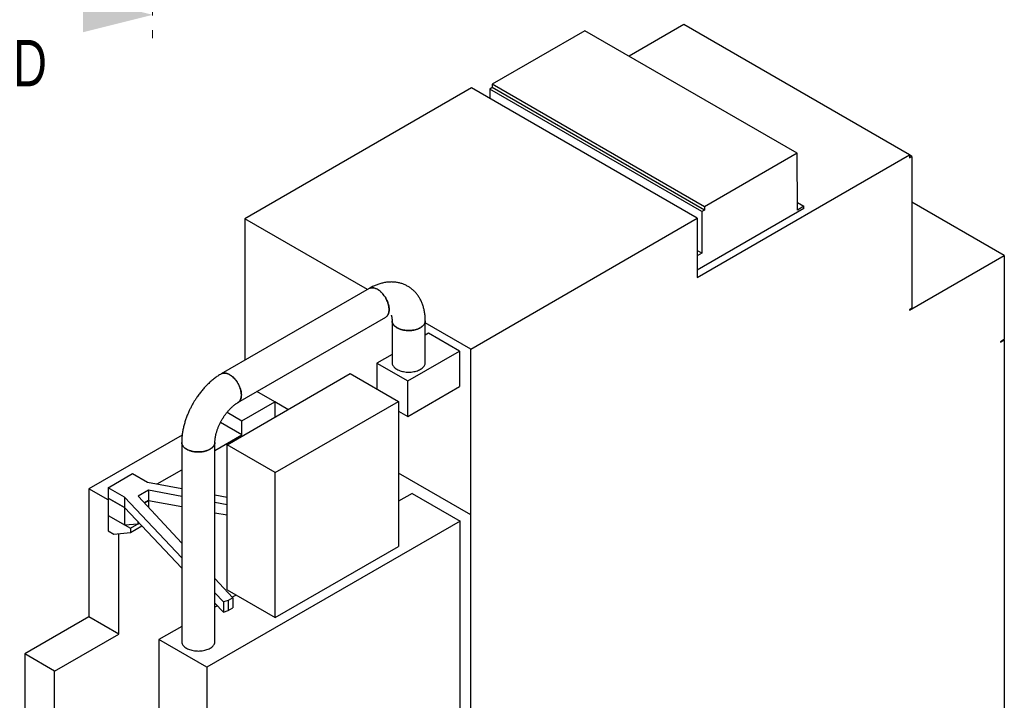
# Model space of a CAD drawing. Header units: millimetres. Extents: x 5 to 589, y 5 to 415.
# Tile 43 of 96: x 297 to 382, y 275 to 333. Entities that reach past the tile are written whole.
import ezdxf

# ---------------------------------------------------------------- set-up
doc = ezdxf.new("R2010")
doc.units = ezdxf.units.MM
doc.linetypes.add('CENTER', pattern=[10.16, 6.35, -1.27, 1.27, -1.27])
doc.layers.add('TRAIT-FORT', color=4, linetype='Continuous', lineweight=25)
doc.styles.add('SLDTEXTSTYLE0', font='TXT', dxfattribs={"width": 0.75})

msp = doc.modelspace()

# ---------------------------------------------------------------- linework, layer by layer
at = {"color": 7, "linetype": 'CENTER', "lineweight": 18}
msp.add_line((308.342, 400.83711), (308.342, 331.58609), dxfattribs=at)
at = {"color": 7, "linetype": 'Continuous', "lineweight": 18}
msp.add_solid([(308.342, 333.58609), (302.342, 335.08609), (302.342, 332.08609)], dxfattribs=at)
at = {"layer": 'TRAIT-FORT', "color": 4, "linetype": 'Continuous', "lineweight": 25}
for p, q in [((354.0867, 332.74973), (349.37632, 330.03048)), ((373.53214, 321.52412), (354.0867, 332.74973)), ((345.58375, 332.21989), (337.60228, 327.61229)), ((363.85362, 321.67292), (345.58375, 332.21989)), ((337.60228, 327.61229), (337.60228, 327.31629)), ((355.87215, 317.06532), (337.60228, 327.61229)), ((335.8133, 327.3041), (316.29185, 316.0346)), ((355.25873, 316.07849), (335.8133, 327.3041)), ((337.60228, 327.31629), (337.39015, 327.19383)), ((355.66002, 316.64686), (337.39015, 327.19383)), ((337.39015, 327.19383), (337.39015, 326.3938)), ((355.87215, 316.76932), (337.60228, 327.31629)), ((355.25873, 310.9751), (373.53214, 321.52412)), ((363.85362, 321.67292), (355.87215, 317.06532)), ((363.88013, 316.77878), (363.85362, 321.67292)), ((373.53214, 321.52412), (373.53214, 321.27916)), ((373.74427, 321.40162), (373.53214, 321.52408)), ((373.53214, 321.27916), (373.74427, 321.40162)), ((373.74427, 321.40162), (373.74427, 308.33696)), ((363.87664, 317.42372), (364.43698, 317.10024)), ((381.69922, 312.86802), (373.74427, 317.46031)), ((364.43698, 316.90631), (355.25873, 311.60782)), ((355.87215, 316.76932), (355.66002, 316.64686)), ((355.66002, 316.64686), (355.66002, 313.06429)), ((355.87215, 317.06532), (355.87215, 316.76932)), ((364.43698, 317.10024), (363.88013, 316.77878)), ((364.43698, 316.90631), (364.43698, 317.10024)), ((326.84674, 309.94139), (316.29185, 316.0346)), ((316.29185, 316.0346), (316.29185, 303.84818)), ((335.73728, 304.80899), (355.25873, 316.07849)), ((355.25873, 316.07849), (355.25873, 310.9751)), ((355.66002, 313.06429), (355.25873, 313.29594)), ((355.66002, 313.06429), (355.25873, 312.83263)), ((373.53214, 308.15326), (381.69922, 312.86802)), ((381.69922, 312.86802), (381.69922, 305.62122)), ((326.98847, 310.02321), (314.26054, 302.67553)), ((373.74427, 308.33696), (373.53214, 308.2145)), ((373.53214, 308.2145), (373.53214, 308.15326)), ((315.68918, 300.2008), (328.4171, 307.54847)), ((328.96988, 307.22906), (328.96988, 303.64546)), ((331.82738, 303.64546), (331.82738, 307.22906)), ((335.73728, 304.80899), (331.82738, 307.06613)), ((332.11336, 306.16612), (331.82738, 306.00103)), ((334.76501, 304.63536), (332.11336, 306.16612)), ((381.69922, 305.62122), (381.36688, 305.42936)), ((381.36688, 305.38854), (381.69922, 305.58039)), ((381.36688, 305.42936), (381.36688, 305.38854)), ((381.69922, 305.58039), (381.66386, 305.60081)), ((381.69922, 305.58039), (381.69922, 261.93629)), ((330.31024, 302.06367), (334.76501, 304.63536)), ((334.76501, 304.63536), (334.76501, 301.57333)), ((335.73728, 290.51953), (335.73728, 304.80899)), ((328.96988, 304.35143), (327.65859, 303.59444)), ((327.65859, 303.59444), (327.65859, 301.36972)), ((327.65859, 303.59444), (330.31024, 302.06367)), ((314.75389, 296.57332), (325.36049, 302.69639)), ((325.36049, 302.69639), (329.51474, 300.29819)), ((330.31024, 299.00164), (330.31024, 302.06367)), ((318.85511, 300.2654), (317.3281, 301.14693)), ((330.31024, 299.00164), (334.76501, 301.57333)), ((316.02668, 298.63258), (318.85511, 300.2654)), ((318.85511, 300.2654), (318.85511, 298.94091)), ((320.00228, 299.60315), (318.85511, 300.2654)), ((318.90814, 294.17513), (329.51474, 300.29819)), ((329.51474, 300.29819), (329.51474, 287.80511)), ((314.75581, 299.36624), (316.02668, 298.63258)), ((329.51474, 299.46087), (330.31024, 299.00164)), ((316.02668, 297.40777), (316.02668, 298.63258)), ((316.02668, 297.40777), (314.17763, 298.47521)), ((310.88893, 297.40129), (302.85682, 292.76445)), ((313.70777, 296.06909), (316.02668, 297.40777)), ((310.85027, 296.76883), (310.85027, 279.63068)), ((313.70777, 279.63068), (313.70777, 296.76883)), ((318.90814, 294.17513), (314.75389, 296.57332)), ((314.75389, 284.08025), (314.75389, 296.57332)), ((308.72184, 293.19077), (310.85027, 294.41949)), ((304.50084, 292.85664), (306.62216, 294.08125)), ((306.62216, 294.08125), (307.89221, 293.34807)), ((318.90814, 281.68205), (318.90814, 294.17513)), ((335.73728, 290.51953), (329.51474, 294.11172)), ((304.50084, 291.81538), (302.85682, 292.76445)), ((302.85682, 292.76445), (302.85682, 281.74115)), ((305.90963, 292.04336), (304.50084, 292.85664)), ((304.50084, 292.85664), (304.50084, 291.97886)), ((307.99882, 292.65127), (307.09653, 292.13039)), ((307.89221, 293.34807), (310.85027, 292.78723)), ((310.85027, 292.1225), (307.99882, 292.65127)), ((307.99882, 292.65127), (307.99882, 291.77349)), ((305.90963, 291.16558), (304.50084, 291.97886)), ((304.50084, 291.97886), (304.50084, 290.48867)), ((304.50084, 291.97886), (305.90963, 291.16558)), ((310.85027, 286.83058), (305.90963, 292.04336)), ((305.90963, 292.04336), (305.90963, 291.16558)), ((307.09653, 292.13039), (310.85027, 288.10727)), ((307.99882, 291.77349), (307.62883, 291.55989)), ((307.62883, 291.55989), (307.99882, 291.77349)), ((307.99882, 291.77349), (307.99882, 291.16334)), ((307.99882, 291.77349), (310.85027, 291.24472)), ((313.70777, 292.24546), (314.75389, 292.04712)), ((330.68677, 292.37379), (329.51474, 291.6972)), ((330.68677, 292.37379), (334.81804, 289.98886)), ((305.90963, 291.16558), (305.90963, 291.16558)), ((305.90963, 291.16558), (305.90963, 289.67539)), ((305.90963, 291.16558), (310.85027, 285.9528)), ((314.75389, 291.39863), (313.70777, 291.59262)), ((304.50084, 290.48867), (305.90963, 289.67539)), ((304.50084, 290.48867), (306.4277, 289.37631)), ((304.50084, 290.48867), (304.50084, 289.16179)), ((308.54903, 290.60092), (308.49388, 290.63276)), ((308.53249, 290.59138), (308.54903, 290.60092)), ((308.54903, 290.57366), (308.54903, 290.60092)), ((313.70777, 290.71484), (314.75389, 290.52085)), ((335.73728, 234.42731), (335.73728, 290.51953)), ((305.90963, 289.67539), (307.09653, 289.76242)), ((306.4277, 289.37631), (307.18896, 289.81578)), ((306.4277, 288.99866), (307.42031, 289.57168)), ((306.4277, 289.37631), (306.4277, 288.99866)), ((307.09653, 289.76242), (307.09653, 289.9133)), ((307.09653, 289.76242), (307.18896, 289.81578)), ((334.81804, 289.98886), (313.01794, 277.40393)), ((334.81804, 233.89664), (334.81804, 289.98886)), ((304.50084, 289.16179), (305.01349, 288.86584)), ((305.01349, 288.86584), (306.4277, 288.99866)), ((305.42008, 280.26141), (305.42008, 288.90403)), ((318.90814, 281.68205), (329.51474, 287.80511)), ((313.70777, 285.04471), (315.25108, 283.39064)), ((314.44695, 283.03578), (313.70777, 283.81568)), ((314.75389, 284.08025), (318.90814, 281.68205)), ((315.25108, 283.39064), (314.86115, 283.16554)), ((315.53713, 283.62809), (315.20723, 283.43764)), ((315.25108, 283.39064), (315.25108, 282.51286)), ((313.70777, 282.9379), (314.44695, 282.158)), ((313.9319, 282.70141), (313.70777, 282.57202)), ((314.86115, 283.16554), (314.44695, 283.03578)), ((314.44695, 283.03578), (314.44695, 282.158)), ((314.86115, 283.16554), (314.86115, 282.28776)), ((314.86115, 282.28776), (315.25108, 282.51286)), ((302.85682, 281.74115), (297.34138, 278.55716)), ((305.42008, 280.26141), (302.85682, 281.74115)), ((314.44695, 282.158), (314.86115, 282.28776)), ((310.85027, 280.92242), (308.88667, 279.78886)), ((299.90465, 277.07742), (305.42008, 280.26141)), ((313.01794, 277.40393), (308.88667, 279.78886)), ((308.88667, 279.78886), (308.88667, 223.69664)), ((299.90465, 277.07742), (297.34138, 278.55716)), ((297.34138, 278.55716), (297.34138, 236.29493)), ((313.01794, 277.40393), (313.01794, 221.31171)), ((299.90465, 234.81519), (299.90465, 277.07742))]:
    msp.add_line(p, q, dxfattribs=at)
at = {"layer": 'TRAIT-FORT', "color": 4, "linetype": 'Continuous', "lineweight": 25, "flags": 128}
for points in [[(328.4171, 307.54847), (328.41716, 307.54851), (328.47101, 307.58469), (328.52012, 307.62827), (328.56419, 307.679), (328.60295, 307.73655), (328.63616, 307.80056), (328.66362, 307.87065), (328.68515, 307.94639), (328.70062, 308.0273), (328.70995, 308.11288), (328.71306, 308.20262), (328.70995, 308.29595), (328.70062, 308.3923), (328.68515, 308.49108), (328.66362, 308.59167), (328.63616, 308.69346), (328.60295, 308.79583), (328.56419, 308.89813), (328.52012, 308.99973), (328.47101, 309.10002), (328.41716, 309.19837), (328.35891, 309.29418), (328.29661, 309.38686), (328.23065, 309.47583), (328.16144, 309.56054), (328.0894, 309.64048), (328.01498, 309.71515), (327.93863, 309.78409), (327.86083, 309.84687), (327.78205, 309.90312), (327.70278, 309.95247), (327.62352, 309.99464), (327.54474, 310.02935), (327.46694, 310.05639), (327.39059, 310.0756), (327.31617, 310.08686), (327.24413, 310.09009), (327.17491, 310.08529), (327.10896, 310.07247), (327.04666, 310.05173), (326.98847, 310.02321)], [(329.38835, 306.64583), (329.3122, 306.69339), (329.24274, 306.74425), (329.18042, 306.7981), (329.1256, 306.8546), (329.07863, 306.91342), (329.03981, 306.97418), (329.00935, 307.03651), (328.98747, 307.10003), (328.97428, 307.16434), (328.96988, 307.22906)], [(331.82718, 307.24292), (331.82738, 307.22906), (331.82297, 307.16434), (331.80979, 307.10003), (331.7879, 307.03651), (331.75745, 306.97418), (331.71862, 306.91342), (331.67165, 306.8546), (331.61684, 306.7981), (331.55451, 306.74425), (331.48506, 306.69339), (331.40891, 306.64583), (331.32653, 306.60187), (331.23843, 306.56178), (331.14515, 306.5258), (331.04727, 306.49415), (330.94539, 306.46704), (330.84014, 306.44462), (330.73216, 306.42705), (330.62213, 306.41441), (330.51073, 306.4068), (330.39863, 306.40426), (330.28653, 306.4068), (330.17512, 306.41441), (330.06509, 306.42705), (329.95712, 306.44462), (329.85187, 306.46704), (329.74999, 306.49415), (329.65211, 306.5258), (329.55883, 306.56178), (329.47073, 306.60187), (329.38835, 306.64583)], [(328.96988, 303.64546), (328.97428, 303.58075), (328.98747, 303.51644), (329.00935, 303.45292), (329.03981, 303.39059), (329.07863, 303.32983), (329.1256, 303.27101), (329.18042, 303.21451), (329.24274, 303.16066), (329.3122, 303.1098), (329.38835, 303.06224)], [(329.38835, 303.06224), (329.47073, 303.01828), (329.55883, 302.97819), (329.65211, 302.94221), (329.74999, 302.91056), (329.85187, 302.88345), (329.95712, 302.86103), (330.06509, 302.84345), (330.17512, 302.83082), (330.28653, 302.82321), (330.39863, 302.82066), (330.51073, 302.82321), (330.62213, 302.83082), (330.73216, 302.84345), (330.84014, 302.86103), (330.94539, 302.88345), (331.04727, 302.91056), (331.14515, 302.94221), (331.23843, 302.97819), (331.32653, 303.01828), (331.40891, 303.06224), (331.48506, 303.1098), (331.55451, 303.16066), (331.61684, 303.21451), (331.67165, 303.27101), (331.71862, 303.32983), (331.75745, 303.39059), (331.7879, 303.45292), (331.80979, 303.51644), (331.82297, 303.58075), (331.82738, 303.64546)], [(314.26054, 302.67553), (314.31874, 302.70405), (314.38103, 302.7248), (314.44699, 302.73762), (314.5162, 302.74242), (314.58824, 302.73918), (314.66267, 302.72793), (314.73902, 302.70872), (314.81682, 302.68167), (314.89559, 302.64696), (314.97486, 302.6048), (315.05413, 302.55544), (315.1329, 302.4992), (315.21071, 302.43641), (315.28705, 302.36747), (315.36148, 302.29281), (315.43352, 302.21287), (315.50273, 302.12815), (315.56869, 302.03918), (315.63098, 301.94651), (315.68924, 301.8507), (315.74308, 301.75235), (315.79219, 301.65206), (315.83626, 301.55045), (315.87503, 301.44815), (315.90824, 301.34579), (315.93569, 301.244), (315.95722, 301.1434), (315.9727, 301.04463), (315.98202, 300.94828), (315.98514, 300.85494), (315.98202, 300.76521), (315.9727, 300.67962), (315.95722, 300.59871), (315.93569, 300.52298), (315.90824, 300.45289), (315.87503, 300.38887), (315.83626, 300.33132), (315.79219, 300.2806), (315.74308, 300.23701), (315.68924, 300.20083), (315.68641, 300.19921)], [(311.26874, 296.18561), (311.19259, 296.23316), (311.12313, 296.28402), (311.06081, 296.33787), (311.00599, 296.39438), (310.95902, 296.45319), (310.92019, 296.51395), (310.88974, 296.57628), (310.86786, 296.6398), (310.85467, 296.70411), (310.85027, 296.76883)], [(313.70773, 296.77445), (313.70777, 296.76883), (313.70336, 296.70411), (313.69018, 296.6398), (313.66829, 296.57628), (313.63784, 296.51395), (313.59901, 296.45319), (313.55204, 296.39438), (313.49723, 296.33787), (313.4349, 296.28402), (313.36545, 296.23316), (313.28929, 296.18561), (313.20691, 296.14164), (313.11881, 296.10155), (313.02554, 296.06557), (312.92765, 296.03392), (312.82577, 296.00681), (312.72052, 295.9844), (312.61255, 295.96682), (312.50252, 295.95418), (312.39111, 295.94657), (312.27902, 295.94403), (312.16692, 295.94657), (312.05551, 295.95418), (311.94548, 295.96682), (311.83751, 295.9844), (311.73226, 296.00681), (311.63038, 296.03392), (311.5325, 296.06557), (311.43922, 296.10155), (311.35112, 296.14164), (311.26874, 296.18561)], [(310.85027, 279.63068), (310.85467, 279.56597), (310.86786, 279.50166), (310.88974, 279.43814), (310.92019, 279.37581), (310.95902, 279.31505), (311.00599, 279.25623), (311.06081, 279.19973), (311.12313, 279.14588), (311.19259, 279.09502), (311.26874, 279.04746)], [(311.26874, 279.04746), (311.35112, 279.0035), (311.43922, 278.96341), (311.5325, 278.92743), (311.63038, 278.89578), (311.73226, 278.86867), (311.83751, 278.84625), (311.94548, 278.82867), (312.05551, 278.81604), (312.16692, 278.80843), (312.27902, 278.80588), (312.39111, 278.80843), (312.50252, 278.81604), (312.61255, 278.82867), (312.72052, 278.84625), (312.82577, 278.86867), (312.92765, 278.89578), (313.02554, 278.92743), (313.11881, 278.96341), (313.20691, 279.0035), (313.28929, 279.04746), (313.36545, 279.09502), (313.4349, 279.14588), (313.49723, 279.19973), (313.55204, 279.25623), (313.59901, 279.31505), (313.63784, 279.37581), (313.66829, 279.43814), (313.69018, 279.50166), (313.70336, 279.56597), (313.70777, 279.63068)]]:
    msp.add_lwpolyline(points, dxfattribs=at)
at = {"layer": 'TRAIT-FORT', "color": 4, "linetype": 'Continuous', "lineweight": 25}
for points, knots in [([(331.82693, 307.22891), (331.82673, 307.27581), (331.82629, 307.38032), (331.81839, 307.54053), (331.80448, 307.70961), (331.78419, 307.87645), (331.75766, 308.04073), (331.72483, 308.20207), (331.68573, 308.36012), (331.64038, 308.51454), (331.58885, 308.66501), (331.53122, 308.81125), (331.46759, 308.95301), (331.39807, 309.09006), (331.32278, 309.22221), (331.24185, 309.34927), (331.15538, 309.47107), (331.06352, 309.58746), (330.9664, 309.69827), (330.86414, 309.80336), (330.7569, 309.90256), (330.64481, 309.99572), (330.52802, 310.08268), (330.4067, 310.16327), (330.28099, 310.23732), (330.15109, 310.30467), (330.01718, 310.36514), (329.87944, 310.41856), (329.73805, 310.46479), (329.59317, 310.50366), (329.44493, 310.53502), (329.2935, 310.55872), (329.139, 310.57458), (328.98157, 310.58243), (328.82134, 310.58209), (328.65843, 310.57339), (328.49302, 310.55612), (328.32526, 310.53011), (328.15537, 310.49516), (327.98963, 310.45268), (327.82865, 310.40366), (327.67303, 310.34918), (327.51757, 310.28761), (327.36255, 310.21923), (327.20844, 310.14375), (327.08592, 310.07938), (327.01542, 310.03809), (326.99534, 310.02632)], [0, 0, 0, 0, 0.01908751, 0.04253881, 0.06598386, 0.0893932, 0.11273614, 0.13598212, 0.15910229, 0.18207117, 0.20486809, 0.22747824, 0.24989329, 0.27211142, 0.29413702, 0.31597994, 0.33765476, 0.35917988, 0.38057673, 0.40186909, 0.42308249, 0.44424384, 0.46538114, 0.48652326, 0.50769989, 0.52894149, 0.55027076, 0.57171782, 0.59331513, 0.61509583, 0.63709361, 0.65934243, 0.68187614, 0.70472781, 0.72792889, 0.751508, 0.77548947, 0.79989164, 0.824725, 0.84999047, 0.87301859, 0.8962489, 0.91965039, 0.94319055, 0.96683569, 0.99055281, 1, 1, 1, 1]), ([(326.98837, 310.02285), (326.9888, 310.02315), (327.01455, 310.04146), (327.07394, 310.06354), (327.16592, 310.08735), (327.26595, 310.09245), (327.37112, 310.08183), (327.48, 310.05471), (327.59099, 310.01284), (327.66552, 309.97259), (327.70278, 309.95247)], [0, 0, 0, 0, 0.00243832, 0.14588021, 0.28886614, 0.43185207, 0.57529395, 0.71827988, 0.85913994, 1, 1, 1, 1]), ([(327.70278, 309.95247), (327.74061, 309.92918), (327.81639, 309.88252), (327.92855, 309.79486), (328.03791, 309.69567), (328.14294, 309.58441), (328.24246, 309.4633), (328.33526, 309.33367), (328.41988, 309.19697), (328.49553, 309.05517), (328.5613, 308.90997), (328.61596, 308.76316), (328.65922, 308.61667), (328.69055, 308.47227), (328.7091, 308.33191), (328.71508, 308.19726), (328.70843, 308.06992), (328.68878, 307.95183), (328.65681, 307.84421), (328.61297, 307.74823), (328.55717, 307.66601), (328.49245, 307.59756), (328.44157, 307.56474), (328.41677, 307.54874)], [0, 0, 0, 0, 0.04767208, 0.09549618, 0.14316825, 0.19084033, 0.23866443, 0.28633651, 0.33400859, 0.38183268, 0.42950476, 0.47717684, 0.52500094, 0.57267302, 0.6203451, 0.66816919, 0.71584127, 0.76351335, 0.81133745, 0.85900952, 0.9066816, 0.9545057, 1, 1, 1, 1]), ([(328.88665, 307.72358), (328.88702, 307.72288), (328.89034, 307.71649), (328.89822, 307.69845), (328.90956, 307.66887), (328.92132, 307.6324), (328.93273, 307.5898), (328.94338, 307.54088), (328.95279, 307.48575), (328.96058, 307.4246), (328.96622, 307.35737), (328.9695, 307.29217), (328.96956, 307.2473), (328.96958, 307.22866)], [0, 0, 0, 0, 0.01296213, 0.1182809, 0.22151868, 0.32337442, 0.42438589, 0.52497026, 0.62544914, 0.72598184, 0.82678242, 0.92800647, 1, 1, 1, 1]), ([(328.97099, 307.22868), (328.97098, 307.21351), (328.97097, 307.17491), (328.98259, 307.11296), (329.0044, 307.04425), (329.03632, 306.97735), (329.07755, 306.91237), (329.12875, 306.84887), (329.19545, 306.7818), (329.28047, 306.7129), (329.37721, 306.65047), (329.47456, 306.59875), (329.56921, 306.55627), (329.67092, 306.51809), (329.77768, 306.48514), (329.88806, 306.4577), (330.00173, 306.4357), (330.1196, 306.41911), (330.23923, 306.40842), (330.35912, 306.40362), (330.47899, 306.40458), (330.59974, 306.41145), (330.71875, 306.42422), (330.83464, 306.4426), (330.9472, 306.46642), (331.0572, 306.49597), (331.16218, 306.53076), (331.261, 306.57025), (331.35356, 306.61423), (331.44041, 306.66314), (331.51953, 306.71603), (331.59013, 306.77217), (331.65226, 306.83136), (331.70617, 306.89411), (331.75049, 306.95914), (331.78497, 307.02561), (331.80948, 307.09333), (331.82472, 307.16132), (331.82629, 307.20683), (331.82706, 307.22891)], [0, 0, 0, 0, 0.01755583, 0.04469349, 0.07203074, 0.09840765, 0.1249677, 0.15210536, 0.17944261, 0.21445103, 0.24989167, 0.27626858, 0.30282863, 0.32996629, 0.35730354, 0.38368045, 0.4102405, 0.43737816, 0.46471541, 0.49109232, 0.51765237, 0.54479003, 0.57212728, 0.59850419, 0.62506424, 0.6522019, 0.67953915, 0.70591606, 0.73247611, 0.75961377, 0.78695102, 0.81332793, 0.83988798, 0.86702564, 0.89436289, 0.9207398, 0.94729985, 0.97443751, 1, 1, 1, 1]), ([(314.26071, 302.67476), (314.23243, 302.65856), (314.15347, 302.61333), (314.02578, 302.53244), (313.87766, 302.43289), (313.73179, 302.32755), (313.58823, 302.21704), (313.44717, 302.10153), (313.30876, 301.98127), (313.17314, 301.85651), (313.04043, 301.72749), (312.91079, 301.59449), (312.78436, 301.45777), (312.66133, 301.31768), (312.54191, 301.17461), (312.42646, 301.02915), (312.31556, 300.88229), (312.21052, 300.73619), (312.11438, 300.59589), (312.03359, 300.47262), (311.96323, 300.36116), (311.89787, 300.25437), (311.8538, 300.17887), (311.83109, 300.13997)], [0, 0, 0, 0, 0.02962824, 0.08274598, 0.13583055, 0.1888371, 0.24173503, 0.2945006, 0.34711569, 0.39956596, 0.45183859, 0.50391963, 0.55579011, 0.60742002, 0.65875716, 0.70970457, 0.76006732, 0.80940559, 0.85651771, 0.89847481, 0.9291243, 0.96348448, 1, 1, 1, 1]), ([(314.97486, 302.6048), (314.94686, 302.62018), (314.89087, 302.65094), (314.80666, 302.68693), (314.72283, 302.71489), (314.64082, 302.73349), (314.56197, 302.74274), (314.48601, 302.7429), (314.41272, 302.73385), (314.34385, 302.71485), (314.29312, 302.69483), (314.26734, 302.67853), (314.26088, 302.67446)], [0, 0, 0, 0, 0.10582032, 0.21164065, 0.32053528, 0.42942992, 0.53525024, 0.64107057, 0.7499652, 0.85885983, 0.96468016, 1, 1, 1, 1]), ([(315.6885, 300.20167), (315.70181, 300.20935), (315.7355, 300.22878), (315.78349, 300.26998), (315.83215, 300.32329), (315.87405, 300.38435), (315.90977, 300.45264), (315.93911, 300.52868), (315.96385, 300.61999), (315.98098, 300.72798), (315.9867, 300.84309), (315.9828, 300.95328), (315.97226, 301.05662), (315.95446, 301.16369), (315.92959, 301.27275), (315.89818, 301.38193), (315.86036, 301.49151), (315.81581, 301.60176), (315.76521, 301.71083), (315.70946, 301.81692), (315.64862, 301.92038), (315.58236, 302.02138), (315.51171, 302.11818), (315.43793, 302.20921), (315.36093, 302.29488), (315.28041, 302.37528), (315.18897, 302.45648), (315.08689, 302.53597), (315.01235, 302.58176), (314.97486, 302.6048)], [0, 0, 0, 0, 0.02370605, 0.06001212, 0.0963182, 0.13159928, 0.16688036, 0.20318643, 0.2394925, 0.28615701, 0.33339764, 0.36867872, 0.4039598, 0.44026588, 0.47657195, 0.51185303, 0.54713411, 0.58344018, 0.61974625, 0.65502733, 0.69030841, 0.72661448, 0.76292055, 0.79820163, 0.83348271, 0.86978878, 0.90609486, 0.95275937, 1, 1, 1, 1]), ([(311.83109, 300.13997), (311.79699, 300.07992), (311.74899, 299.99541), (311.6811, 299.86866), (311.62435, 299.75933), (311.55907, 299.62775), (311.49314, 299.4883), (311.42709, 299.34097), (311.36222, 299.18772), (311.29939, 299.02969), (311.23922, 298.86779), (311.18222, 298.70272), (311.1288, 298.53507), (311.0793, 298.36531), (311.034, 298.19386), (310.99317, 298.02108), (310.95701, 297.84732), (310.92576, 297.67286), (310.89958, 297.49802), (310.87872, 297.32309), (310.86317, 297.14831), (310.85376, 296.97414), (310.84967, 296.84758), (310.85057, 296.77962), (310.85072, 296.76897)], [0, 0, 0, 0, 0.05598299, 0.07879869, 0.11665976, 0.15599092, 0.19820136, 0.24227247, 0.28779966, 0.33446271, 0.38203766, 0.4303619, 0.47931548, 0.52880837, 0.57877164, 0.62915121, 0.67990326, 0.73099065, 0.78238003, 0.83403941, 0.88593598, 0.93803422, 0.99029427, 1, 1, 1, 1]), ([(314.30582, 298.71133), (314.32996, 298.75243), (314.36396, 298.81031), (314.41646, 298.89448), (314.46237, 298.96585), (314.51857, 299.04958), (314.57905, 299.13585), (314.64386, 299.22414), (314.71208, 299.31281), (314.78312, 299.40077), (314.85644, 299.48716), (314.93154, 299.57127), (315.00796, 299.65254), (315.08526, 299.73047), (315.163, 299.80467), (315.24075, 299.8748), (315.31809, 299.94058), (315.39461, 300.00181), (315.46986, 300.05826), (315.54352, 300.10999), (315.6148, 300.15629), (315.66341, 300.18636), (315.6873, 300.19964), (315.6891, 300.20064)], [0, 0, 0, 0, 0.06168181, 0.08685917, 0.12859975, 0.17191234, 0.21831276, 0.26663914, 0.31640416, 0.36721277, 0.41877596, 0.47087282, 0.52333083, 0.57601248, 0.62880649, 0.68162203, 0.734385, 0.7870356, 0.83952711, 0.89182532, 0.94390873, 0.99576929, 1, 1, 1, 1]), ([(313.70806, 296.76923), (313.70798, 296.7768), (313.7076, 296.81044), (313.70989, 296.87518), (313.71531, 296.96327), (313.7244, 297.05632), (313.73705, 297.15349), (313.75348, 297.25453), (313.77377, 297.35901), (313.798, 297.4665), (313.82619, 297.57658), (313.85834, 297.68875), (313.89439, 297.80252), (313.93422, 297.91731), (313.97763, 298.03246), (314.02426, 298.14704), (314.07338, 298.25945), (314.1236, 298.36715), (314.16987, 298.46071), (314.21254, 298.54299), (314.25582, 298.62351), (314.28786, 298.67979), (314.30582, 298.71133)], [0, 0, 0, 0, 0.01541171, 0.0684154, 0.1217568, 0.17544521, 0.22947865, 0.28384538, 0.33852485, 0.39348798, 0.44869656, 0.50410121, 0.55963677, 0.61521277, 0.67069263, 0.72584469, 0.78020975, 0.83265705, 0.88152301, 0.91617259, 0.95302195, 1, 1, 1, 1]), ([(310.85059, 296.76897), (310.85048, 296.76744), (310.8488, 296.74316), (310.85491, 296.69589), (310.86955, 296.62728), (310.89559, 296.55884), (310.93128, 296.49208), (310.97634, 296.42775), (311.03034, 296.36597), (311.09393, 296.30632), (311.1723, 296.24519), (311.25973, 296.18911), (311.35495, 296.13852), (311.44959, 296.09604), (311.55131, 296.05786), (311.65807, 296.02491), (311.76845, 295.99747), (311.88211, 295.97547), (311.99999, 295.95888), (312.11962, 295.94819), (312.23951, 295.94339), (312.35938, 295.94435), (312.48012, 295.95122), (312.59914, 295.96399), (312.71503, 295.98237), (312.82758, 296.00619), (312.93761, 296.03572), (313.05366, 296.07431), (313.17367, 296.12301), (313.2506, 296.16465), (313.28929, 296.18561)], [0, 0, 0, 0, 0.00236569, 0.03752525, 0.07292893, 0.10910255, 0.14554222, 0.18070178, 0.21610546, 0.25227908, 0.28871874, 0.3333876, 0.36854716, 0.40395084, 0.44012446, 0.47656412, 0.51172368, 0.54712736, 0.58330098, 0.61974065, 0.65490021, 0.69030389, 0.7264775, 0.76291717, 0.79807673, 0.83348041, 0.86965403, 0.90609369, 0.95275878, 1, 1, 1, 1]), ([(313.28929, 296.18561), (313.31653, 296.2021), (313.37118, 296.23519), (313.44436, 296.29006), (313.51061, 296.34872), (313.56765, 296.41036), (313.6152, 296.47408), (313.65326, 296.5397), (313.68215, 296.60775), (313.70011, 296.67681), (313.70819, 296.73089), (313.70696, 296.76143), (313.70665, 296.76921)], [0, 0, 0, 0, 0.10542125, 0.21157445, 0.32003621, 0.42929568, 0.53471693, 0.64087013, 0.7493319, 0.85859136, 0.96401261, 1, 1, 1, 1])]:
    msp.add_open_spline(points, degree=3, knots=knots, dxfattribs=at)

# ---------------------------------------------------------------- texts
at = {"color": 7, "linetype": 'Continuous', "insert": (296.342, 331.43321), "char_height": 4, "attachment_point": 1, "style": 'SLDTEXTSTYLE0'}
msp.add_mtext('D', dxfattribs=at)

doc.saveas('drawing.dxf')
